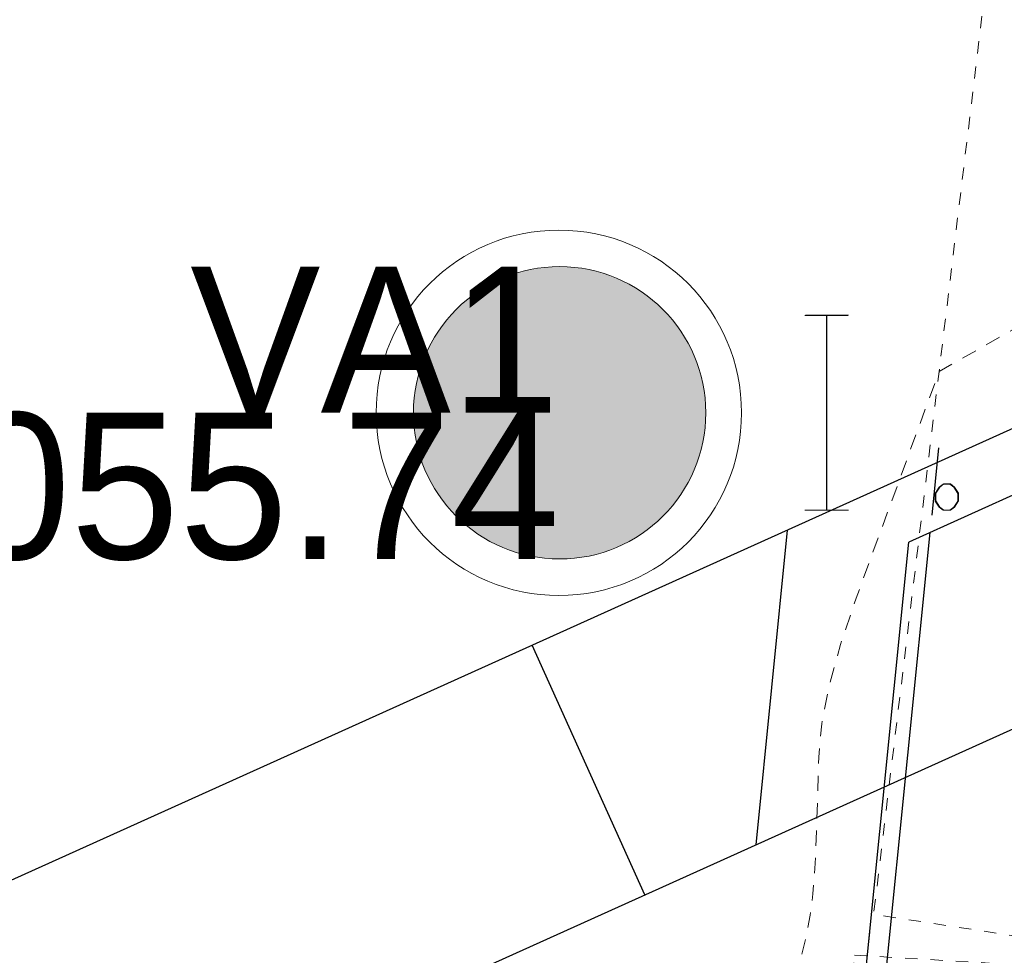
# Model space of a CAD drawing. Extents: x 1620708 to 2082925, y 607056 to 634194.
# Tile 98 of 256: x 1620917 to 1620925, y 607373 to 607381. Entities that reach past the tile are written whole.
import ezdxf
from ezdxf.enums import TextEntityAlignment as Align

# ---------------------------------------------------------------- set-up
doc = ezdxf.new("R2010")
doc.units = 0
doc.header["$MEASUREMENT"] = 0
for name, pattern in [('bexisting', [0.125, 0.0625, -0.0625]), ('DGN Style 5', [0.190142, 0.081489, -0.108652]), ('HIDDEN2', [0.1875, 0.125, -0.0625])]:
    doc.linetypes.add(name, pattern=pattern)
for name, color, linetype, lineweight in [('BR_P_Rail_Object', 230, 'Continuous', 30), ('BR_P_Slab_Object', 3, 'Continuous', 30), ('BR_P_Sub_Object', 1, 'Continuous', 30), ('BR_X_Slab_Object', 6, 'bexisting', 13), ('GE_X_Cells', 40, 'Continuous', 0), ('PV_X_Walk', 120, 'DGN Style 5', 0), ('SV_P_Mon_Cells_Set', 7, 'Continuous', 0), ('SV_X_Mon_Cells_Found', 7, 'Continuous', 0), ('SV_X_Text_Elevation', 93, 'Continuous', 0), ('SV_X_Text_Name', 61, 'Continuous', 0)]:
    doc.layers.add(name, color=color, linetype=linetype, lineweight=lineweight)
doc.layers.add('DT_X_Contour_Minor', color=1, linetype='HIDDEN2', lineweight=9, transparency=0.5)
doc.styles.add('Style-font30', font='font30.shx')

# ---------------------------------------------------------------- blocks, each defined once
blk = doc.blocks.new('IPF')
at = {"layer": 'SV_X_Mon_Cells_Found', "color": 7, "linetype": 'Continuous', "lineweight": 0, "flags": 128}
for points in [[(0.10072, 0.04), (0.11836, 0.04)], [(0.10954, -0.04), (0.10954, 0.04)], [(0.15749, -0.02929), (0.16024, -0.02929), (0.1619, -0.03055), (0.16355, -0.03307), (0.16355, -0.03622), (0.1619, -0.03874), (0.16024, -0.04), (0.15749, -0.04), (0.15583, -0.03874), (0.15418, -0.03622), (0.15418, -0.03307), (0.15583, -0.03055), (0.15749, -0.02929)], [(0.10072, -0.04), (0.11836, -0.04)]]:
    blk.add_lwpolyline(points, dxfattribs=at)
at = {"layer": 'SV_X_Mon_Cells_Found', "color": 7, "linetype": 'Continuous', "lineweight": 0}
blk.add_circle((0, 0), 0.06, dxfattribs=at)
blk = doc.blocks.new('PC')
at = {"layer": 'GE_X_Cells', "color": 52, "linetype": 'Continuous', "lineweight": 0}
blk.add_circle((0, 0), 0.075, dxfattribs=at)
blk = doc.blocks.new('IPF_6')
at = {"layer": 'SV_X_Mon_Cells_Found', "color": 7, "linetype": 'Continuous', "lineweight": 0, "flags": 128}
for points in [[(0.10072, 0.04), (0.11836, 0.04)], [(0.10954, -0.04), (0.10954, 0.04)], [(0.15749, -0.02929), (0.16024, -0.02929), (0.1619, -0.03055), (0.16355, -0.03307), (0.16355, -0.03622), (0.1619, -0.03874), (0.16024, -0.04), (0.15749, -0.04), (0.15583, -0.03874), (0.15418, -0.03622), (0.15418, -0.03307), (0.15583, -0.03055), (0.15749, -0.02929)], [(0.10072, -0.04), (0.11836, -0.04)]]:
    blk.add_lwpolyline(points, dxfattribs=at)
at = {"layer": 'SV_X_Mon_Cells_Found', "color": 7, "linetype": 'Continuous', "lineweight": 0}
blk.add_circle((0, 0), 0.06, dxfattribs=at)
blk = doc.blocks.new('IPS')
at = {"layer": 'SV_P_Mon_Cells_Set', "linetype": 'Continuous', "lineweight": 0}
h = blk.add_hatch(color=52, dxfattribs=at)
edge = h.paths.add_edge_path()
edge.add_arc((0, 0), 0.06, 0, 360)
at = {"layer": 'SV_P_Mon_Cells_Set', "color": 52, "linetype": 'Continuous', "lineweight": 0, "flags": 128}
for points in [[(0.10095, 0.04008), (0.11859, 0.04008)], [(0.10977, -0.03992), (0.10977, 0.04008)], [(0.15772, -0.0292), (0.16047, -0.0292), (0.16213, -0.03046), (0.16378, -0.03298), (0.16378, -0.03614), (0.16213, -0.03866), (0.16047, -0.03992), (0.15772, -0.03992), (0.15606, -0.03866), (0.15441, -0.03614), (0.15441, -0.03298), (0.15606, -0.03046), (0.15772, -0.0292)], [(0.10095, -0.03992), (0.11859, -0.03992)]]:
    blk.add_lwpolyline(points, dxfattribs=at)

msp = doc.modelspace()

# ---------------------------------------------------------------- linework, layer by layer
at = {"layer": 'BR_P_Rail_Object', "ltscale": 0.05}
msp.add_line((1620924.1883, 607377.2119), (1620924.1327, 607376.661), dxfattribs=at)
at = {"layer": 'BR_P_Rail_Object'}
msp.add_line((1620917.4892, 607310.4055), (1620924.1183, 607376.5173), dxfattribs=at)
at = {"layer": 'BR_P_Slab_Object'}
for p in [(1620976.9244, 607400.3314), (1620917.3137, 607310.3264)]:
    msp.add_line(p, (1620923.9429, 607376.4382), dxfattribs=at)
at = {"layer": 'BR_P_Sub_Object'}
for p, q in [((1620992.6201, 607407.9581), (1620901.7087, 607366.9597)), ((1620993.5451, 607405.9071), (1620902.6337, 607364.9087)), ((1620922.6887, 607373.9529), (1620922.9479, 607376.538)), ((1620921.7771, 607373.5418), (1620920.8521, 607375.5929))]:
    msp.add_line(p, q, dxfattribs=at)
at = {"layer": 'BR_X_Slab_Object'}
msp.add_line((1620923.6218, 607373.2355), (1620917.5737, 607312.9192), dxfattribs=at)
at = {"layer": 'DT_X_Contour_Minor', "transparency": 33554559, "elevation": 1056, "flags": 128}
msp.add_lwpolyline([(1620953.5549, 607384.0332), (1620953.0939, 607383.8264), (1620951.8096, 607383.2498), (1620949.702, 607382.3035), (1620937.8575, 607376.9852), (1620934.9275, 607375.6696), (1620932.823, 607374.7245), (1620931.5438, 607374.15), (1620931.0899, 607373.946), (1620930.9801, 607373.8962), (1620930.9389, 607373.8775), (1620930.8569, 607373.8404), (1620930.7072, 607373.773), (1620930.5321, 607373.6943), (1620929.3759, 607373.1751), (1620925.4203, 607371.3989), (1620924.4419, 607370.9595), (1620923.7373, 607370.6429), (1620923.3066, 607370.4491), (1620923.1498, 607370.3782), (1620923.0968, 607370.3529), (1620922.9948, 607370.3054), (1620922.7285, 607370.1817), (1620922.2978, 607369.9819), (1620921.7029, 607369.7059), (1620919.8974, 607368.8685), (1620919.3017, 607368.5922), (1620918.8689, 607368.3916), (1620918.5989, 607368.2665), (1620918.4917, 607368.217), (1620918.423, 607368.1858), (1620918.4008, 607368.1763), (1620918.3859, 607368.1713), (1620918.3782, 607368.1706), (1620918.3777, 607368.1744), (1620918.3923, 607368.2023), (1620917.9996, 607368.8997), (1620917.9244, 607369.0341), (1620917.867, 607369.1385), (1620917.8274, 607369.2129), (1620917.8055, 607369.2572), (1620917.7453, 607369.394), (1620917.5246, 607369.326), (1620917.4909, 607369.3167), (1620917.4844, 607369.3178), (1620917.505, 607369.3293), (1620917.5529, 607369.3513), (1620917.7167, 607369.4238), (1620917.8494, 607369.4831), (1620918.1247, 607369.6067), (1620918.5426, 607369.7946), (1620919.1031, 607370.0467), (1620920.7879, 607370.8047), (1620921.3501, 607371.0617), (1620921.7731, 607371.2643), (1620922.057, 607371.4123), (1620922.2018, 607371.5059), (1620922.4022, 607371.6828), (1620922.4732, 607371.746), (1620922.5358, 607371.8028), (1620922.5901, 607371.8532), (1620922.6361, 607371.8972), (1620922.8311, 607372.0879), (1620922.3977, 607371.8908), (1620922.7952, 607372.4094), (1620922.8736, 607372.5228), (1620922.9382, 607372.6404), (1620922.989, 607372.7625), (1620923.0262, 607372.889), (1620923.107, 607373.232), (1620923.1345, 607373.3763), (1620923.1563, 607373.5519), (1620923.1725, 607373.7588), (1620923.1831, 607373.9971), (1620923.2037, 607374.6741), (1620923.2287, 607374.9461), (1620923.2883, 607375.2542), (1620923.3824, 607375.5984), (1620923.511, 607375.9788), (1620924.1917, 607377.8381), (1620927.7228, 607379.8472), (1620928.401, 607380.1245), (1620928.9223, 607380.095), (1620929.2866, 607379.759), (1620929.494, 607379.1162), (1620929.8378, 607376.9935), (1620929.9549, 607376.2944), (1620930.0485, 607375.7892), (1620930.1185, 607375.4779), (1620930.1649, 607375.3605), (1620930.2573, 607375.3059), (1620930.2875, 607375.2867), (1620930.3087, 607375.2702), (1620930.3211, 607375.2562), (1620930.3245, 607375.2449), (1620930.3217, 607375.2181), (1620930.5558, 607375.3138), (1620931.2604, 607375.621), (1620932.4355, 607376.1398), (1620934.081, 607376.8702), (1620939.0962, 607379.0998), (1620940.7708, 607379.8992), (1620942.0332, 607380.6251), (1620942.8833, 607381.2776), (1620943.3213, 607381.8567), (1620943.9395, 607383.303), (1620944.1874, 607383.7434), (1620944.4677, 607383.9798), (1620944.7802, 607384.0123), (1620945.125, 607383.8409), (1620946.0874, 607383.1119), (1620946.7603, 607383.0339), (1620948.057, 607383.3467), (1620949.9776, 607384.0503), (1620952.522, 607385.1448), (1620960.139, 607388.5843), (1620962.6936, 607389.7378), (1620964.6445, 607390.6186), (1620965.9917, 607391.2267), (1620966.7353, 607391.5622), (1620967.9132, 607392.0931), (1620968.3067, 607392.2712), (1620968.6035, 607392.4073), (1620968.8037, 607392.5015), (1620968.9073, 607392.5536), (1620969.0547, 607392.6366), (1620969.1628, 607392.6912), (1620969.3768, 607392.7928), (1620969.6964, 607392.9413), (1620970.1219, 607393.1368), (1620971.3974, 607393.7209), (1620971.8746, 607393.939), (1620972.3496, 607394.1553), (1620972.8224, 607394.3697), (1620973.293, 607394.5823), (1620974.545, 607395.1468), (1620974.9671, 607395.3411), (1620975.2944, 607395.5008), (1620975.5269, 607395.6257), (1620975.6646, 607395.7159), (1620975.9054, 607395.9102), (1620975.9902, 607395.9723), (1620976.0643, 607396.0128), (1620976.1275, 607396.0317), (1620976.1798, 607396.0291), (1620976.305, 607395.9934), (1620976.3509, 607395.9834), (1620976.3948, 607395.98), (1620976.4368, 607395.9833), (1620976.4768, 607395.9933), (1620976.5807, 607396.0288), (1620976.7065, 607396.0809), (1620977.006, 607396.2108), (1620977.4792, 607396.4184), (1620978.126, 607396.7037), (1620980.0825, 607397.5682), (1620980.733, 607397.8548), (1620981.2172, 607398.0664), (1620981.5351, 607398.2028), (1620981.6867, 607398.2641), (1620982.0061, 607398.3749), (1620982.0467, 607398.277), (1620982.0607, 607398.2391), (1620982.0852, 607398.1672), (1620982.1203, 607398.0613), (1620982.1659, 607397.9215), (1620982.4035, 607397.19), (1620982.3828, 607397.1782), (1620982.2701, 607397.1232), (1620981.941, 607396.9634), (1620981.3954, 607396.6986), (1620980.6334, 607396.3289), (1620978.3129, 607395.2033), (1620977.5479, 607394.8324), (1620976.9933, 607394.564), (1620976.6491, 607394.398), (1620976.5152, 607394.3345), (1620976.4389, 607394.3018), (1620976.4091, 607394.289), (1620976.3769, 607394.2751), (1620976.3422, 607394.2602), (1620976.3052, 607394.2443), (1620976.2031, 607394.2004), (1620975.7507, 607393.9978), (1620974.4701, 607393.4233), (1620972.3612, 607392.4766), (1620969.4241, 607391.1578), (1620960.4875, 607387.1451), (1620957.5491, 607385.8257), (1620955.436, 607384.877), (1620954.1485, 607384.2989), (1620953.6864, 607384.0917), (1620953.5549, 607384.0332)], dxfattribs=at)
at = {"layer": 'PV_X_Walk', "flags": 128}
msp.add_lwpolyline([(1620925.211, 607469.859), (1620933.282, 607469.006), (1620930.246, 607436.406), (1620929.113, 607428.331), (1620928.577, 607421.317), (1620927.492, 607406.415), (1620926.795, 607399.407), (1620923.654, 607373.383), (1620925.481, 607373.104), (1620929.931, 607375.386)], dxfattribs=at)
msp.add_lwpolyline([(1620923.497, 607373.048), (1620925.58, 607372.925), (1620930.057, 607374.946), (1620930.041, 607374.452), (1620930.649, 607374.729), (1620927.975, 607349.421), (1620924.809, 607317.904), (1620924.263, 607317.601), (1620924.22, 607317.173), (1620918.98, 607314.769), (1620918.848, 607313.56), (1620917.511, 607313.687), (1620920.361, 607340.682)], close=True, dxfattribs=at)

# ---------------------------------------------------------------- block references
at = {"layer": 'GE_X_Cells', "color": 52, "linetype": 'Continuous', "lineweight": 0, "xscale": 20, "yscale": 20, "zscale": 20}
msp.add_blockref('PC', (1620921.07, 607377.5), dxfattribs=at)
at = {"layer": 'SV_P_Mon_Cells_Set', "color": 52, "linetype": 'Continuous', "lineweight": 0, "xscale": 20, "yscale": 20, "zscale": 20}
msp.add_blockref('IPS', (1620921.076, 607377.5), dxfattribs=at)
at = {"layer": 'SV_X_Mon_Cells_Found', "color": 7, "linetype": 'Continuous', "lineweight": 0, "xscale": 20, "yscale": 20, "zscale": 20}
for name in ['IPF', 'IPF_6']:
    msp.add_blockref(name, (1620921.076, 607377.5), dxfattribs=at)

# ---------------------------------------------------------------- texts
at = {"layer": 'SV_X_Text_Elevation', "linetype": 'Continuous', "style": 'Style-font30'}
msp.add_text('1055.74', height=1.2, dxfattribs=at).set_placement((1620921.076, 607377.5), align=Align.TOP_RIGHT)
at = {"layer": 'SV_X_Text_Name', "linetype": 'Continuous', "style": 'Style-font30'}
msp.add_text('VA1', height=1.2, dxfattribs=at).set_placement((1620921.076, 607377.5), align=Align.RIGHT)

doc.saveas('drawing.dxf')
